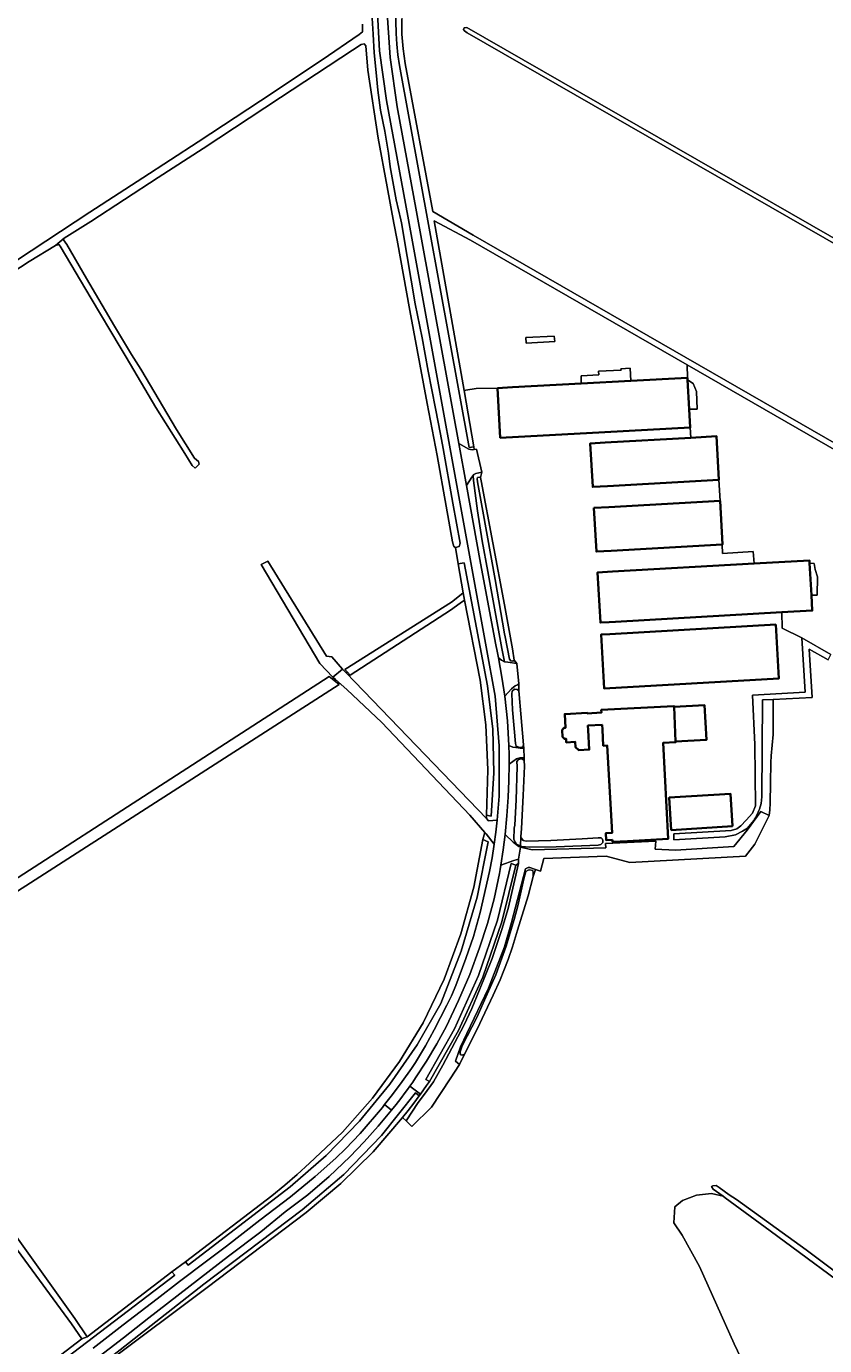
# Model space of a CAD drawing. Header units: metres. Extents: x 152737 to 157444, y 374779 to 378487.
# Tile 57 of 95: x 155320 to 155587, y 377036 to 377477. Entities that reach past the tile are written whole.
import ezdxf
from ezdxf.enums import TextEntityAlignment as Align

# ---------------------------------------------------------------- set-up
doc = ezdxf.new("R2010")
doc.units = ezdxf.units.M
for name, color, linetype, lineweight in [('B-XX-OG-BEBOUWING-GV', 7, 'Continuous', 35), ('B-XX-OG-BEBOUWING-T18', 10, 'Continuous', 18), ('B-XX-OG-BEBOUWING_SCHUUR-GV', 7, 'Continuous', 35), ('B-XX-OG-TERREIN_CULTUURSCHEIDING-GV', 7, 'Continuous', 18), ('B-XX-OG-TOPOGRAFIE-T18', 10, 'Continuous', 18), ('B-XX-OG-WATER-GV', 130, 'Continuous', 18), ('B-XX-OG-WATER_SLOOT-GV', 120, 'Continuous', 18), ('B-XX-OG-WEG-GV', 7, 'Continuous', 18), ('B-XX-VH-VERHARDING_BEDRIJFSVLOERPLAAT-GV', 252, 'Continuous', 18)]:
    doc.layers.add(name, color=color, linetype=linetype, lineweight=lineweight)
doc.styles.add('NLCS-ISO-M-T18', font='NLCS-ISO.ttf', dxfattribs={"height": 1.8})

msp = doc.modelspace()

# ---------------------------------------------------------------- linework, layer by layer
at = {"layer": 'B-XX-OG-BEBOUWING-GV'}
for points in [[(155477.653, 377356.358), (155478.544, 377339.752), (155513.437, 377341.624), (155541.996, 377343.156), (155541.649, 377349.301), (155541.095, 377359.09), (155541.057, 377359.761), (155522.109, 377358.744), (155505.57, 377357.856), (155482.646, 377356.626)], [(155514.402, 377323.599), (155551.554, 377325.713), (155550.792, 377340.26), (155542.189, 377339.769), (155513.574, 377338.136), (155508.582, 377337.851), (155509.411, 377323.315)], [(155509.81, 377316.3), (155510.641, 377301.73), (155515.631, 377302.01), (155552.623, 377304.085), (155552.813, 377304.096), (155551.981, 377318.665), (155514.801, 377316.58)], [(155572.608, 377281.43), (155582.775, 377282.008), (155582.467, 377287.198), (155581.833, 377297.896), (155581.782, 377298.759), (155563.352, 377297.711), (155516.031, 377295.019), (155511.039, 377294.735), (155511.993, 377277.982), (155514.888, 377278.147), (155516.985, 377278.266)], [(155570.566, 377277.301), (155515.116, 377274.143), (155512.221, 377273.978), (155513.244, 377256.008), (155571.59, 377259.33)], [(155516.011, 377205.444), (155516.051, 377204.71), (155521.041, 377204.98), (155534.588, 377205.712), (155532.912, 377237.769), (155537.103, 377237.988), (155537.091, 377238.215), (155536.575, 377249.857), (155536.563, 377250.098), (155512.276, 377248.785), (155512.322, 377247.896), (155507.609, 377247.65), (155507.6, 377247.8), (155500.111, 377247.41), (155500.353, 377242.833), (155499.784, 377242.803), (155499.211, 377242.092), (155499.333, 377239.775), (155499.978, 377239.128), (155500.548, 377239.158), (155500.611, 377237.96), (155503.617, 377238.123), (155503.715, 377236.315), (155504.738, 377235.379), (155508.263, 377235.57), (155507.915, 377241.992), (155507.83, 377243.56), (155512.57, 377243.81), (155512.653, 377242.242), (155512.94, 377236.81), (155514.291, 377236.88), (155515.887, 377207.7), (155513.782, 377207.585), (155513.906, 377205.328)]]:
    msp.add_lwpolyline(points, close=True, dxfattribs=at)
at = {"layer": 'B-XX-OG-BEBOUWING_SCHUUR-GV'}
for points in [[(155537.091, 377238.215), (155547.402, 377238.754), (155546.793, 377250.391), (155536.575, 377249.857)], [(155535.65, 377208.67), (155556.077, 377209.964), (155555.39, 377220.8), (155534.963, 377219.506)]]:
    msp.add_lwpolyline(points, close=True, dxfattribs=at)
at = {"layer": 'B-XX-OG-TERREIN_CULTUURSCHEIDING-GV'}
for points in [[(155612.589, 377520.933), (155552.542, 377555.495), (155505.564, 377582.826), (155469.824, 377603.118), (155469.82, 377603.728), (155470.632, 377603.937), (155454.821, 377610.412), (155452.616, 377598.69), (155451.7, 377589.355), (155450.806, 377580.019), (155449.933, 377570.68), (155449.733, 377567.023), (155449.187, 377557.031), (155449.037, 377554.289), (155445.644, 377499.035), (155445.382, 377492.577), (155445.384, 377486.114), (155445.648, 377479.656), (155445.716, 377474.685), (155446.104, 377469.728), (155446.81, 377464.807), (155456.043, 377415.369), (155469.516, 377407.468), (155624.972, 377317.962)], [(155229.648, 377485.542), (155251.852, 377461.683), (155267.508, 377444.711), (155288.158, 377421.707), (155306.808, 377401.599), (155308.677, 377399.755), (155312.751, 377396.261), (155321.829, 377402.256), (155341.45, 377415.109), (155359.198, 377426.67), (155377.696, 377438.688), (155398.44, 377452.302), (155419.107, 377466.065), (155431.461, 377474.504), (155432.508, 377475.414), (155432.565, 377477.972)], [(155257.284, 377153.956), (155421.346, 377259.922), (155423.043, 377258.598), (155423.52, 377259), (155422.674, 377259.763), (155418.285, 377264.288), (155398.654, 377297.423), (155400.936, 377298.514), (155420.463, 377266.761), (155422.268, 377266.566), (155425.862, 377262.403), (155427.075, 377261.143), (155427.541, 377261.378), (155426.642, 377262.351), (155462.216, 377284.849), (155464.891, 377286.91), (155466.198, 377287.918), (155464.498, 377297.635), (155463.595, 377303.046), (155463.066, 377303.419), (155462.603, 377304.995), (155460.487, 377316.943), (155457.434, 377333.774), (155454.076, 377351.204), (155448.289, 377382.31), (155444.06, 377405.753), (155443.002, 377411.487), (155440.774, 377423.561), (155437.8, 377439.865), (155434.329, 377462.562), (155433.669, 377470.758), (155433.063, 377471.43), (155432.087, 377471.123), (155429.166, 377469.296), (155405.127, 377453.477), (155379.367, 377436.443), (155364.238, 377426.781), (155341.772, 377412.027), (155332.934, 377406.472), (155332.713, 377405.869), (155333.777, 377404.296), (155340.327, 377392.982), (155349.693, 377377.099), (155355.424, 377367.633), (155358.447, 377362.64), (155370.401, 377342.562), (155376.413, 377332.9), (155377.7, 377331.78), (155378.007, 377330.955), (155376.587, 377329.59), (155375.678, 377330.487), (155373.167, 377334.457), (155363.503, 377349.886), (155353.585, 377366.713), (155351.624, 377370.04), (155341.954, 377386.298), (155331.598, 377403.829), (155331.068, 377404.352), (155329.942, 377403.968), (155321.178, 377398.64), (155312.147, 377392.719)], [(155624.73, 377315.878), (155540.985, 377364.113), (155541.057, 377359.761), (155541.095, 377359.09), (155542.932, 377357.894), (155544.134, 377355.176), (155544.265, 377349.301), (155541.649, 377349.301), (155541.996, 377343.156), (155542.189, 377339.769), (155550.792, 377340.26), (155551.554, 377325.713), (155551.981, 377318.665), (155552.813, 377304.096), (155552.623, 377304.085), (155552.758, 377301.03), (155563.047, 377301.781), (155563.352, 377297.711), (155581.782, 377298.759), (155581.833, 377297.896), (155583.367, 377297.786), (155583.701, 377295.693), (155584.504, 377293.251), (155584.391, 377287.198), (155582.467, 377287.198), (155582.775, 377282.008), (155572.608, 377281.43), (155572.735, 377276.102), (155579.231, 377272.856), (155588.998, 377267.318)], [(155563.237, 377211.811), (155561.129, 377209.343), (155559.503, 377208.319), (155557.093, 377207.055), (155553.659, 377206.393), (155536.492, 377205.429), (155536.546, 377207.415), (155555.707, 377208.485), (155557.51, 377209.049), (155558.862, 377210.119), (155560.722, 377211.921), (155562.807, 377214.287), (155563.765, 377216.708), (155563.622, 377237.241), (155562.844, 377253.777), (155580.38, 377254.767), (155579.231, 377272.856), (155572.735, 377276.102), (155572.608, 377281.43), (155516.985, 377278.266), (155514.888, 377278.147), (155511.993, 377277.982), (155511.039, 377294.735), (155516.031, 377295.019), (155563.352, 377297.711), (155563.047, 377301.781), (155552.758, 377301.03), (155552.623, 377304.085), (155515.631, 377302.01), (155510.641, 377301.73), (155509.81, 377316.3), (155514.801, 377316.58), (155551.981, 377318.665), (155551.554, 377325.713), (155514.402, 377323.599), (155509.411, 377323.315), (155508.582, 377337.851), (155513.574, 377338.136), (155542.189, 377339.769), (155541.996, 377343.156), (155513.437, 377341.624), (155478.544, 377339.752), (155477.653, 377356.358), (155470.529, 377356.191), (155467.007, 377355.627), (155466.445, 377355.528), (155469.75, 377336.777), (155469.846, 377335.872), (155470.574, 377335.981), (155472.397, 377328.266), (155471.89, 377326.441), (155472.182, 377325.308), (155479.929, 377283.976), (155482.659, 377269.23), (155483.183, 377265.4), (155484.118, 377264.347), (155484.771, 377257.558)], [(155588.012, 377265.519), (155581.669, 377269.074), (155582.741, 377252.969), (155569.688, 377252.328), (155569.685, 377240.567), (155569.034, 377233.444)], [(155295.955, 377102.067), (155336.418, 377045.39), (155340.553, 377039.315), (155368.883, 377061.046), (155373.37, 377064.419), (155402.264, 377086.476), (155406.564, 377089.952), (155410.757, 377093.555), (155414.841, 377097.283), (155425.819, 377107.741), (155435.861, 377119.102), (155444.892, 377131.282), (155452.847, 377144.19), (155459.775, 377158.807), (155465.424, 377173.964), (155469.753, 377189.549), (155472.73, 377205.448), (155473.445, 377207.872), (155468.429, 377213.641), (155439.032, 377244.605), (155427.32, 377255.576), (155423.52, 377259), (155423.043, 377258.598), (155424.74, 377257.274), (155260.239, 377151.562)], [(155484.771, 377257.558), (155484.695, 377255.233), (155484.873, 377253.932), (155485.444, 377247.543), (155486.331, 377237.15), (155486.433, 377235.953), (155486.517, 377232.78), (155486.545, 377231.901), (155486.604, 377230.022), (155486.206, 377220.192), (155485.604, 377209.231), (155485.465, 377206.39), (155485.603, 377205.903), (155486.208, 377205.208), (155487.19, 377204.892), (155495.44, 377205.134), (155505.867, 377205.723), (155511.279, 377206.098), (155512.227, 377206.059), (155512.698, 377205.571), (155512.811, 377205.07), (155512.771, 377204.462), (155512.128, 377203.854), (155511.21, 377203.597), (155497.2, 377203.035), (155488.153, 377202.956), (155485.769, 377203.139), (155485.347, 377203.294), (155485.326, 377202.908), (155489.176, 377202.086), (155513.753, 377202.683), (155513.663, 377204.202), (155530.513, 377204.929), (155530.301, 377202.282), (155537.062, 377201.896), (155556.587, 377203.18), (155561.015, 377208.611), (155565.564, 377214.846), (155568.323, 377213.489), (155568.627, 377215.399)], [(155569.034, 377233.444), (155569.685, 377240.567), (155569.688, 377252.328), (155566.155, 377252.155), (155565.888, 377219.758), (155565.707, 377217.53), (155565.165, 377215.664)], [(155568.627, 377215.399), (155568.323, 377213.489), (155563.574, 377203.917), (155560.441, 377199.918), (155521.817, 377197.794), (155513.905, 377199.96), (155493.043, 377199.199)], [(155493.043, 377199.199), (155491.929, 377194.924), (155490.314, 377195.489), (155489.483, 377193.113), (155487.833, 377186.702), (155484.269, 377175.193), (155482.656, 377169.645), (155481.14, 377165.433), (155479.773, 377161.779), (155478.554, 377158.642), (155476.156, 377153.525), (155473.422, 377147.597), (155470.827, 377142.132), (155466.61, 377133.75), (155464.883, 377130.36), (155461.793, 377125.562), (155455.612, 377116.013), (155449.051, 377109.552), (155447.102, 377111.452), (155445.937, 377112.588), (155436.058, 377101.148), (155425.286, 377090.546), (155413.692, 377080.849), (155380.649, 377055.769), (155347.775, 377031.128)], [(155081.919, 376841.928), (155338.776, 377038.629), (155335.331, 377043.628), (155300.358, 377091.165), (155296.192, 377088.1), (155296.466, 377087.792), (155296.397, 377086.903), (155041.292, 376896.055)], [(155573.265, 377002.043), (155556.674, 377036.95), (155545.118, 377062.831), (155539.345, 377073.279), (155536.505, 377077.412), (155536.814, 377082.699), (155539.368, 377084.806), (155544.096, 377086.694), (155549.094, 377087.172), (155552.96, 377086.255), (155549.706, 377088.598), (155549.061, 377089.5), (155549.577, 377089.801), (155550.608, 377089.887), (155551.639, 377089.157), (155555.034, 377086.752), (155557.44, 377085.163), (155580.68, 377068.37), (155601.929, 377052.498)], [(155600.68, 377051.125), (155568.697, 377074.728), (155553.702, 377085.721), (155552.96, 377086.255), (155549.094, 377087.172), (155544.096, 377086.694), (155539.368, 377084.806), (155536.814, 377082.699), (155536.505, 377077.412), (155539.345, 377073.279), (155545.118, 377062.831), (155556.674, 377036.95), (155573.265, 377002.043)]]:
    msp.add_lwpolyline(points, dxfattribs=at)
for points in [[(155467.51, 377475.052), (155466.561, 377475.79), (155466.249, 377476.208), (155466.535, 377476.78), (155467.394, 377476.852), (155748.227, 377315.507), (155751.517, 377313.783), (155752.705, 377313.015), (155754.102, 377312.09), (155754.818, 377311.618), (155755.378, 377311.217), (155755.413, 377310.658), (155755.343, 377309.977), (155755.115, 377309.75), (155754.364, 377310.03), (155748.494, 377313.661)], [(155467.007, 377355.627), (155470.529, 377356.191), (155477.653, 377356.358), (155482.646, 377356.626), (155505.57, 377357.856), (155505.618, 377360.466), (155511.443, 377360.816), (155511.399, 377361.955), (155518.889, 377362.349), (155518.801, 377362.831), (155521.955, 377362.962), (155522.109, 377358.744), (155541.057, 377359.761), (155540.985, 377364.113), (155468.626, 377405.79), (155456.446, 377412.251), (155466.445, 377355.528)], [(155487.114, 377373.25), (155487.204, 377371.349), (155496.729, 377371.878), (155496.517, 377373.677)], [(155487.114, 377373.25), (155496.517, 377373.677), (155496.729, 377371.878), (155487.204, 377371.349)], [(155505.57, 377357.856), (155522.109, 377358.744), (155521.955, 377362.962), (155518.801, 377362.831), (155518.889, 377362.349), (155511.399, 377361.955), (155511.443, 377360.816), (155505.618, 377360.466)], [(155541.095, 377359.09), (155541.649, 377349.301), (155544.265, 377349.301), (155544.134, 377355.176), (155542.932, 377357.894)], [(155581.833, 377297.896), (155582.467, 377287.198), (155584.391, 377287.198), (155584.504, 377293.251), (155583.701, 377295.693), (155583.367, 377297.786)], [(155427.075, 377261.143), (155473.931, 377212.468), (155473.911, 377213.674), (155474.38, 377228.753), (155473.688, 377243.823), (155471.84, 377258.796), (155466.635, 377285.536), (155465.142, 377284.443), (155461.954, 377282.108), (155428.44, 377260.405), (155427.541, 377261.378)], [(155515.116, 377274.143), (155570.566, 377277.301), (155571.59, 377259.33), (155513.244, 377256.008), (155512.221, 377273.978)], [(155516.051, 377204.71), (155516.011, 377205.444), (155513.906, 377205.328), (155513.782, 377207.585), (155515.887, 377207.7), (155514.291, 377236.88), (155512.94, 377236.81), (155512.653, 377242.242), (155512.57, 377243.81), (155507.83, 377243.56), (155507.915, 377241.992), (155508.263, 377235.57), (155504.738, 377235.379), (155503.715, 377236.315), (155503.617, 377238.123), (155500.611, 377237.96), (155500.548, 377239.158), (155499.978, 377239.128), (155499.333, 377239.775), (155499.211, 377242.092), (155499.784, 377242.803), (155500.353, 377242.833), (155500.111, 377247.41), (155507.6, 377247.8), (155507.609, 377247.65), (155512.322, 377247.896), (155512.276, 377248.785), (155536.563, 377250.098), (155536.575, 377249.857), (155537.091, 377238.215), (155537.103, 377237.988), (155532.912, 377237.769), (155534.588, 377205.712), (155521.041, 377204.98)]]:
    msp.add_lwpolyline(points, close=True, dxfattribs=at)
msp.add_arc((156948.744, 377193.298), 1380.294, 178.333308, 179.082549, dxfattribs=at)
at = {"layer": 'B-XX-OG-TERREIN_CULTUURSCHEIDING-GV', "extrusion": (0, 0, -1)}
for centre, radius, start, end in [((-156948.744, 377193.298), 1380.294, 0.917451, 1.666692), ((-155525.719, 377232.993), 43.085, 203.71691, 209.44888)]:
    msp.add_arc(centre, radius, start, end, dxfattribs=at)
at = {"layer": 'B-XX-OG-WATER-GV'}
for points in [[(155467.51, 377475.052), (155748.494, 377313.661), (155754.364, 377310.03), (155755.115, 377309.75), (155755.343, 377309.977), (155755.413, 377310.658), (155755.378, 377311.217), (155754.818, 377311.618), (155754.102, 377312.09), (155752.705, 377313.015), (155751.517, 377313.783), (155748.227, 377315.507), (155467.394, 377476.852), (155466.535, 377476.78), (155466.249, 377476.208), (155466.561, 377475.79)], [(155373.167, 377334.457), (155375.678, 377330.487), (155376.587, 377329.59), (155378.007, 377330.955), (155377.7, 377331.78), (155376.413, 377332.9), (155370.401, 377342.562), (155358.447, 377362.64), (155355.424, 377367.633), (155349.693, 377377.099), (155340.327, 377392.982), (155333.777, 377404.296), (155332.713, 377405.869), (155332.934, 377406.472), (155329.942, 377403.968), (155331.068, 377404.352), (155331.598, 377403.829), (155341.954, 377386.298), (155351.624, 377370.04), (155353.585, 377366.713), (155363.503, 377349.886)]]:
    msp.add_lwpolyline(points, close=True, dxfattribs=at)
at = {"layer": 'B-XX-OG-WATER_SLOOT-GV'}
for points in [[(155312.147, 377392.719), (155321.178, 377398.64), (155329.942, 377403.968), (155332.934, 377406.472), (155341.772, 377412.027), (155364.238, 377426.781), (155379.367, 377436.443), (155405.127, 377453.477), (155429.166, 377469.296), (155432.087, 377471.123), (155433.063, 377471.43), (155433.669, 377470.758), (155434.329, 377462.562), (155437.8, 377439.865), (155440.774, 377423.561), (155443.002, 377411.487), (155444.06, 377405.753), (155448.289, 377382.31), (155454.076, 377351.204), (155457.434, 377333.774), (155460.487, 377316.943), (155462.603, 377304.995), (155463.066, 377303.419), (155463.595, 377303.046), (155464.796, 377303.431), (155465.164, 377304.562), (155462.662, 377317.936), (155459.448, 377336.195), (155458.587, 377341.004), (155456.946, 377349.569), (155454.451, 377362.041), (155452.491, 377373.161), (155450.154, 377384.505), (155447.484, 377400.361), (155445.524, 377411.557), (155445.284, 377412.631), (155443.814, 377419.219), (155441.78, 377430.264), (155441.221, 377434.849), (155439.965, 377442.213), (155438.562, 377449.2), (155437.611, 377455.964), (155437.118, 377461.829), (155436.395, 377468.369), (155436.125, 377474.612), (155435.698, 377481.756)], [(155443.572, 377482.951), (155443.762, 377474.886), (155443.977, 377471.294), (155444.364, 377467.717), (155444.923, 377464.162), (155468.187, 377336.551), (155469.75, 377336.777), (155466.445, 377355.528), (155456.446, 377412.251), (155468.626, 377405.79), (155540.985, 377364.113), (155624.73, 377315.878)], [(155432.565, 377477.972), (155432.508, 377475.414), (155431.461, 377474.504), (155419.107, 377466.065), (155398.44, 377452.302), (155377.696, 377438.688), (155359.198, 377426.67), (155341.45, 377415.109), (155321.829, 377402.256), (155312.751, 377396.261)], [(155624.972, 377317.962), (155469.516, 377407.468), (155456.043, 377415.369), (155446.81, 377464.807), (155446.104, 377469.728), (155445.716, 377474.685), (155445.648, 377479.656)], [(155588.505, 377266.419), (155588.998, 377267.318), (155579.231, 377272.856), (155580.38, 377254.767), (155562.844, 377253.777), (155563.622, 377237.241), (155563.765, 377216.708), (155562.807, 377214.287), (155560.722, 377211.921), (155558.862, 377210.119), (155557.51, 377209.049), (155555.707, 377208.485), (155536.546, 377207.415), (155536.492, 377205.429), (155553.659, 377206.393), (155557.093, 377207.055), (155559.503, 377208.319), (155561.129, 377209.343), (155563.237, 377211.811)], [(155565.165, 377215.664), (155565.707, 377217.53), (155565.888, 377219.758), (155566.155, 377252.155), (155569.688, 377252.328), (155582.741, 377252.969), (155581.669, 377269.074), (155588.012, 377265.519), (155588.505, 377266.419)], [(155347.775, 377031.128), (155380.649, 377055.769), (155413.692, 377080.849), (155425.286, 377090.546), (155436.058, 377101.148), (155445.937, 377112.588), (155447.805, 377114.977), (155449.634, 377117.396), (155451.423, 377119.844), (155450.26, 377120.841), (155438.929, 377106.58), (155426.243, 377093.51), (155412.328, 377081.757), (155379.522, 377056.946), (155347.466, 377031.682)]]:
    msp.add_lwpolyline(points, dxfattribs=at)
for points in [[(155469.502, 377327.171), (155469.625, 377325.503), (155470.905, 377315.289), (155472.536, 377305.362), (155474.384, 377295.082), (155479.038, 377269.346), (155479.928, 377264.917), (155481.075, 377264.717), (155484.118, 377264.347), (155483.183, 377265.4), (155482.689, 377265.113), (155482.049, 377265.179), (155481.619, 377265.744), (155480.146, 377273.258), (155479.998, 377274.18), (155476.887, 377292.402), (155472.68, 377315.231), (155470.907, 377325.015), (155470.828, 377326.079), (155470.968, 377326.435), (155471.535, 377326.581), (155471.89, 377326.441), (155472.397, 377328.266), (155470.423, 377327.856), (155469.697, 377327.435)], [(155471.89, 377326.441), (155471.535, 377326.581), (155470.968, 377326.435), (155470.828, 377326.079), (155470.907, 377325.015), (155472.68, 377315.231), (155476.887, 377292.402), (155479.998, 377274.18), (155480.146, 377273.258), (155481.619, 377265.744), (155482.049, 377265.179), (155482.689, 377265.113), (155483.183, 377265.4), (155482.659, 377269.23), (155479.929, 377283.976), (155472.182, 377325.308)], [(155466.198, 377287.918), (155466.635, 377285.536), (155471.84, 377258.796), (155473.688, 377243.823), (155474.38, 377228.753), (155473.911, 377213.674), (155475.48, 377213.267), (155476.424, 377227.81), (155476.018, 377242.379), (155474.264, 377256.847), (155466.468, 377297.98), (155464.498, 377297.635)], [(155427.541, 377261.378), (155428.44, 377260.405), (155461.954, 377282.108), (155465.142, 377284.443), (155466.635, 377285.536), (155466.198, 377287.918), (155464.891, 377286.91), (155462.216, 377284.849), (155426.642, 377262.351)], [(155338.776, 377038.629), (155340.553, 377039.315), (155336.418, 377045.39), (155295.955, 377102.067), (155260.239, 377151.562), (155424.74, 377257.274), (155423.043, 377258.598), (155421.346, 377259.922), (155257.284, 377153.956), (155205.507, 377224.363), (155204.406, 377223.436), (155203.861, 377222.327), (155300.358, 377091.165), (155335.331, 377043.628)], [(155485.444, 377247.543), (155484.873, 377253.932), (155484.695, 377255.233), (155484.168, 377255.68), (155483.304, 377255.705), (155482.53, 377255.08), (155482.397, 377254.219), (155482.673, 377248.812), (155483.642, 377237.552), (155483.833, 377236.682), (155484.795, 377236.33), (155485.439, 377236.204), (155486.096, 377236.509), (155486.331, 377237.15)], [(155483.36, 377210.32), (155483.16, 377209.301), (155483.049, 377205.493), (155483.973, 377203.987), (155484.924, 377203.448), (155485.347, 377203.294), (155485.465, 377206.39), (155485.604, 377209.231), (155486.206, 377220.192), (155486.604, 377230.022), (155486.545, 377231.901), (155485.988, 377232.316), (155485.253, 377232.451), (155484.504, 377232.131), (155484.089, 377231.574), (155484.212, 377229.921), (155483.889, 377218.78)], [(155373.37, 377064.419), (155374.342, 377063.215), (155408.421, 377089.376), (155420.449, 377099.878), (155431.563, 377111.343), (155441.686, 377123.692), (155450.747, 377136.84), (155458.684, 377150.695), (155465.511, 377168.216), (155470.788, 377186.265), (155474.474, 377204.705), (155472.73, 377205.448), (155469.753, 377189.549), (155465.424, 377173.964), (155459.775, 377158.807), (155452.847, 377144.19), (155444.892, 377131.282), (155435.861, 377119.102), (155425.819, 377107.741), (155414.841, 377097.283), (155410.757, 377093.555), (155406.564, 377089.952), (155402.264, 377086.476)], [(155487.19, 377204.892), (155486.208, 377205.208), (155485.603, 377205.903), (155485.465, 377206.39), (155485.347, 377203.294), (155485.769, 377203.139), (155488.153, 377202.956), (155497.2, 377203.035), (155511.21, 377203.597), (155512.128, 377203.854), (155512.771, 377204.462), (155512.811, 377205.07), (155512.698, 377205.571), (155512.227, 377206.059), (155511.279, 377206.098), (155505.867, 377205.723), (155495.44, 377205.134)], [(155483.756, 377196.976), (155482.199, 377197.488), (155477.606, 377178.528), (155471.292, 377160.071), (155463.309, 377142.271), (155453.726, 377125.279), (155454.956, 377124.634), (155464.651, 377141.635), (155472.727, 377159.463), (155479.114, 377177.963)], [(155489.483, 377193.113), (155489.483, 377194.5), (155489.408, 377195.137), (155488.47, 377195.362), (155487.908, 377195.212), (155487.12, 377194.762), (155486.453, 377192.384), (155484.467, 377183.319), (155483.217, 377178.775), (155481.731, 377173.964), (155480.564, 377169.853), (155477.082, 377160.24), (155474.21, 377153.803), (155470.688, 377146.069), (155465.823, 377136.529), (155465.174, 377134.584), (155465.174, 377133.843), (155465.359, 377133.519), (155465.823, 377133.38), (155466.61, 377133.75), (155470.827, 377142.132), (155473.422, 377147.597), (155476.156, 377153.525), (155478.554, 377158.642), (155479.773, 377161.779), (155481.14, 377165.433), (155482.656, 377169.645), (155484.269, 377175.193), (155487.833, 377186.702)], [(155601.316, 377051.824), (155601.929, 377052.498), (155580.68, 377068.37), (155557.44, 377085.163), (155555.034, 377086.752), (155551.639, 377089.157), (155550.608, 377089.887), (155549.577, 377089.801), (155549.061, 377089.5), (155549.706, 377088.598), (155552.96, 377086.255), (155553.702, 377085.721), (155568.697, 377074.728), (155600.68, 377051.125)], [(155340.553, 377039.315), (155338.776, 377038.629), (155081.919, 376841.928), (155082.654, 376840.891), (155369.887, 377059.928), (155368.883, 377061.046)]]:
    msp.add_lwpolyline(points, close=True, dxfattribs=at)
msp.add_arc((155525.719, 377232.993), 43.085, 330.55112, 336.28309, dxfattribs=at)
at = {"layer": 'B-XX-OG-WEG-GV'}
for points in [[(155440.865, 377499.987), (155440.697, 377483.388), (155441.793, 377466.824), (155444.146, 377450.392), (155450.548, 377415.269), (155464.667, 377337.8), (155468.074, 377335.963), (155469.117, 377335.762), (155469.846, 377335.872), (155469.75, 377336.777), (155468.187, 377336.551), (155444.923, 377464.162), (155444.364, 377467.717), (155443.977, 377471.294), (155443.762, 377474.886), (155443.572, 377482.951), (155443.554, 377491.018), (155443.708, 377499.084), (155447.488, 377554.406), (155449.037, 377554.289), (155449.187, 377557.031), (155444.617, 377557.257), (155441.087, 377503.861), (155440.967, 377501.924)], [(155472.397, 377328.266), (155470.574, 377335.981), (155469.846, 377335.872), (155469.117, 377335.762), (155468.074, 377335.963), (155464.667, 377337.8), (155467.223, 377323.773), (155469.078, 377326.597), (155469.502, 377327.171), (155469.697, 377327.435), (155470.423, 377327.856)], [(155471.95, 377297.84), (155477.013, 377270.593), (155477.498, 377268.395), (155477.957, 377266.192), (155478.988, 377265.432), (155479.928, 377264.917), (155479.038, 377269.346), (155474.384, 377295.082), (155472.536, 377305.362), (155470.905, 377315.289), (155469.625, 377325.503), (155469.502, 377327.171), (155469.078, 377326.597), (155467.223, 377323.773)], [(155480.065, 377253.374), (155482.284, 377255.874), (155483.527, 377256.82), (155484.253, 377257.242), (155484.771, 377257.558), (155484.118, 377264.347), (155481.075, 377264.717), (155479.928, 377264.917), (155478.988, 377265.432), (155477.957, 377266.192), (155479.125, 377259.801)], [(155484.695, 377255.233), (155484.771, 377257.558), (155484.253, 377257.242), (155483.527, 377256.82), (155482.284, 377255.874), (155480.065, 377253.374), (155480.926, 377245.141), (155481.41, 377236.879), (155482.745, 377236.39), (155483.765, 377236.211), (155485.17, 377236.017), (155486.433, 377235.953), (155486.331, 377237.15), (155486.096, 377236.509), (155485.439, 377236.204), (155484.795, 377236.33), (155483.833, 377236.682), (155483.642, 377237.552), (155482.673, 377248.812), (155482.397, 377254.219), (155482.53, 377255.08), (155483.304, 377255.705), (155484.168, 377255.68)], [(155482.745, 377236.39), (155481.41, 377236.879), (155481.493, 377233.788), (155481.524, 377230.698), (155484.021, 377232.484), (155485.084, 377232.773), (155486.517, 377232.78), (155486.433, 377235.953), (155485.17, 377236.017), (155483.765, 377236.211)], [(155483.16, 377209.301), (155483.36, 377210.32), (155483.889, 377218.78), (155484.212, 377229.921), (155484.089, 377231.574), (155484.504, 377232.131), (155485.253, 377232.451), (155485.988, 377232.316), (155486.545, 377231.901), (155486.517, 377232.78), (155485.084, 377232.773), (155484.021, 377232.484), (155481.524, 377230.698), (155481.446, 377225.154), (155481.2, 377219.615), (155480.785, 377213.38), (155480.182, 377207.161), (155482.875, 377204.616), (155484.732, 377203.137), (155485.326, 377202.908), (155485.347, 377203.294), (155484.924, 377203.448), (155483.973, 377203.987), (155483.049, 377205.493)], [(155484.732, 377203.137), (155482.875, 377204.616), (155480.182, 377207.161), (155479.538, 377202.013), (155478.765, 377196.883), (155483.064, 377198.477), (155484.597, 377198.908), (155485.326, 377202.908)], [(155483.756, 377196.976), (155484.64, 377197.534), (155484.597, 377198.908), (155483.064, 377198.477), (155478.765, 377196.883), (155478.531, 377195.488), (155478.289, 377194.095), (155476.485, 377185.71), (155474.272, 377177.424), (155471.658, 377169.255), (155468.326, 377160.397), (155464.621, 377151.689), (155460.548, 377143.146), (155457.372, 377137.243), (155453.949, 377131.48), (155450.284, 377125.868), (155449.297, 377124.441), (155448.295, 377123.025), (155451.859, 377120.435), (155453.948, 377123.268), (155454.956, 377124.634), (155453.726, 377125.279), (155463.309, 377142.271), (155471.292, 377160.071), (155477.606, 377178.528), (155482.199, 377197.488)], [(155479.044, 377175.397), (155481.211, 377182.454), (155484.64, 377197.534), (155483.756, 377196.976), (155479.114, 377177.963), (155472.727, 377159.463), (155464.651, 377141.635), (155454.956, 377124.634), (155453.948, 377123.268), (155451.859, 377120.435), (155451.423, 377119.844), (155449.634, 377117.396), (155447.805, 377114.977), (155445.937, 377112.588), (155447.102, 377111.452), (155451.162, 377117.577), (155453.217, 377120.383), (155456.231, 377124.559), (155459.313, 377130.034), (155466.329, 377143.343), (155469.028, 377149.013), (155471.589, 377155.306), (155475.879, 377165.679)], [(155482.274, 377177.774), (155479.948, 377169.642), (155474.614, 377155.859), (155467.403, 377140.621), (155465.311, 377136.203), (155463.599, 377131.452), (155464.883, 377130.36), (155466.61, 377133.75), (155465.823, 377133.38), (155465.359, 377133.519), (155465.174, 377133.843), (155465.174, 377134.584), (155465.823, 377136.529), (155470.688, 377146.069), (155474.21, 377153.803), (155477.082, 377160.24), (155480.564, 377169.853), (155481.731, 377173.964), (155483.217, 377178.775), (155484.467, 377183.319), (155486.453, 377192.384), (155487.12, 377194.762), (155487.908, 377195.212), (155488.47, 377195.362), (155489.408, 377195.137), (155489.483, 377194.5), (155489.483, 377193.113), (155490.314, 377195.489), (155488.413, 377196.154), (155487.827, 377196.154), (155486.948, 377195.686)]]:
    msp.add_lwpolyline(points, close=True, dxfattribs=at)
for points in [[(155435.698, 377481.756), (155436.125, 377474.612), (155436.395, 377468.369), (155437.118, 377461.829), (155437.611, 377455.964), (155438.562, 377449.2), (155439.965, 377442.213), (155441.221, 377434.849), (155441.78, 377430.264), (155443.814, 377419.219), (155445.284, 377412.631), (155445.524, 377411.557), (155447.484, 377400.361), (155450.154, 377384.505), (155452.491, 377373.161), (155454.451, 377362.041), (155456.946, 377349.569), (155458.587, 377341.004), (155459.448, 377336.195), (155462.662, 377317.936), (155465.164, 377304.562), (155464.796, 377303.431), (155463.595, 377303.046), (155464.498, 377297.635), (155466.468, 377297.98), (155474.264, 377256.847), (155476.018, 377242.379), (155476.424, 377227.81), (155475.48, 377213.267), (155473.911, 377213.674), (155473.931, 377212.468), (155474.597, 377211.776), (155477.528, 377212.009), (155477.874, 377215.998), (155478.13, 377219.995), (155478.231, 377236.75), (155476.812, 377253.445), (155473.884, 377269.943), (155447.62, 377413.802), (155440.563, 377452.458), (155438.242, 377469.035), (155437.308, 377485.747)], [(155437.308, 377485.747), (155438.242, 377469.035), (155440.563, 377452.458), (155447.62, 377413.802), (155473.884, 377269.943), (155476.812, 377253.445), (155478.231, 377236.75), (155478.13, 377219.995), (155477.874, 377215.998), (155477.528, 377212.009), (155477.083, 377207.962), (155476.547, 377203.927), (155475.827, 377199.365), (155474.989, 377194.825), (155471.858, 377181.08), (155469.577, 377173.077), (155467.099, 377165.732), (155463.733, 377156.674), (155462.236, 377153.211), (155460.658, 377150.153), (155456.477, 377141.864), (155453.591, 377136.516), (155450.234, 377130.996), (155448.872, 377128.956), (155445.828, 377124.607), (155442.6, 377120.293), (155439.932, 377116.903), (155442.217, 377115.028), (155443.765, 377116.985), (155445.288, 377118.961), (155446.787, 377120.956), (155447.545, 377121.987), (155448.295, 377123.025), (155449.297, 377124.441), (155450.284, 377125.868), (155453.949, 377131.48), (155457.372, 377137.243), (155460.548, 377143.146), (155464.621, 377151.689), (155468.326, 377160.397), (155471.658, 377169.255), (155474.272, 377177.424), (155476.485, 377185.71), (155478.289, 377194.095), (155478.531, 377195.488), (155478.765, 377196.883), (155479.538, 377202.013), (155480.182, 377207.161), (155480.785, 377213.38), (155481.2, 377219.615), (155481.446, 377225.154), (155481.524, 377230.698), (155481.493, 377233.788), (155481.41, 377236.879), (155480.926, 377245.141), (155480.065, 377253.374), (155479.125, 377259.801), (155477.957, 377266.192), (155477.498, 377268.395), (155477.013, 377270.593), (155471.95, 377297.84), (155467.223, 377323.773), (155464.667, 377337.8), (155450.548, 377415.269), (155444.146, 377450.392), (155441.793, 377466.824), (155440.697, 377483.388)], [(155342.591, 377035.493), (155352.644, 377043.266), (155363.941, 377051.968), (155371.418, 377057.799), (155380.392, 377064.595), (155387.09, 377069.65), (155398.256, 377078.253), (155408.508, 377086.119), (155416.713, 377092.926), (155423.591, 377098.964), (155426.836, 377102.129), (155431.794, 377107.23), (155439.185, 377115.954), (155439.932, 377116.903), (155442.6, 377120.293), (155445.828, 377124.607), (155448.872, 377128.956), (155450.234, 377130.996), (155453.591, 377136.516), (155456.477, 377141.864), (155460.658, 377150.153), (155462.236, 377153.211), (155463.733, 377156.674), (155467.099, 377165.732), (155469.577, 377173.077), (155471.858, 377181.08), (155474.989, 377194.825), (155475.827, 377199.365), (155476.547, 377203.927), (155473.856, 377207.4), (155473.445, 377207.872), (155472.73, 377205.448), (155474.474, 377204.705), (155470.788, 377186.265), (155465.511, 377168.216), (155458.684, 377150.695), (155450.747, 377136.84), (155441.686, 377123.692), (155431.563, 377111.343), (155420.449, 377099.878), (155408.421, 377089.376), (155374.342, 377063.215), (155373.37, 377064.419), (155368.883, 377061.046), (155369.887, 377059.928), (155082.654, 376840.891)], [(155347.466, 377031.682), (155379.522, 377056.946), (155412.328, 377081.757), (155426.243, 377093.51), (155438.929, 377106.58), (155450.26, 377120.841), (155451.423, 377119.844), (155451.859, 377120.435), (155448.295, 377123.025), (155447.545, 377121.987), (155446.787, 377120.956), (155445.288, 377118.961), (155443.765, 377116.985), (155442.217, 377115.028), (155437.768, 377109.665), (155433.135, 377104.459), (155428.326, 377099.416), (155421.45, 377092.915), (155414.246, 377086.781), (155406.731, 377081.03), (155398.618, 377074.343), (155387.777, 377066.236), (155361.142, 377045.658), (155352.708, 377038.937), (155343.095, 377031.599)], [(155343.095, 377031.599), (155352.708, 377038.937), (155361.142, 377045.658), (155387.777, 377066.236), (155398.618, 377074.343), (155406.731, 377081.03), (155414.246, 377086.781), (155421.45, 377092.915), (155428.326, 377099.416), (155433.135, 377104.459), (155437.768, 377109.665), (155442.217, 377115.028), (155439.932, 377116.903), (155439.185, 377115.954), (155431.794, 377107.23), (155426.836, 377102.129), (155423.591, 377098.964), (155416.713, 377092.926), (155408.508, 377086.119), (155398.256, 377078.253), (155387.09, 377069.65), (155380.392, 377064.595), (155371.418, 377057.799), (155363.941, 377051.968), (155352.644, 377043.266), (155342.591, 377035.493)]]:
    msp.add_lwpolyline(points, dxfattribs=at)
at = {"layer": 'B-XX-VH-VERHARDING_BEDRIJFSVLOERPLAAT-GV'}
for points in [[(155425.862, 377262.403), (155422.268, 377266.566), (155420.463, 377266.761), (155400.936, 377298.514), (155398.654, 377297.423), (155418.285, 377264.288), (155422.674, 377259.763)], [(155476.547, 377203.927), (155477.083, 377207.962), (155477.528, 377212.009), (155474.597, 377211.776), (155473.931, 377212.468), (155427.075, 377261.143), (155425.862, 377262.403), (155422.674, 377259.763), (155423.52, 377259), (155427.32, 377255.576), (155439.032, 377244.605), (155468.429, 377213.641), (155473.445, 377207.872), (155473.856, 377207.4)], [(155481.211, 377182.454), (155479.044, 377175.397), (155475.879, 377165.679), (155471.589, 377155.306), (155469.028, 377149.013), (155466.329, 377143.343), (155459.313, 377130.034), (155456.231, 377124.559), (155453.217, 377120.383), (155451.162, 377117.577), (155447.102, 377111.452), (155449.051, 377109.552), (155455.612, 377116.013), (155461.793, 377125.562), (155464.883, 377130.36), (155463.599, 377131.452), (155465.311, 377136.203), (155467.403, 377140.621), (155474.614, 377155.859), (155479.948, 377169.642), (155482.274, 377177.774), (155486.948, 377195.686), (155487.827, 377196.154), (155488.413, 377196.154), (155490.314, 377195.489), (155491.929, 377194.924), (155493.043, 377199.199), (155513.905, 377199.96), (155521.817, 377197.794), (155560.441, 377199.918), (155563.574, 377203.917), (155568.323, 377213.489), (155565.564, 377214.846), (155561.015, 377208.611), (155556.587, 377203.18), (155537.062, 377201.896), (155530.301, 377202.282), (155530.513, 377204.929), (155513.663, 377204.202), (155513.753, 377202.683), (155489.176, 377202.086), (155485.326, 377202.908), (155484.597, 377198.908), (155484.64, 377197.534)]]:
    msp.add_lwpolyline(points, close=True, dxfattribs=at)

# ---------------------------------------------------------------- texts
at = {"layer": 'B-XX-OG-BEBOUWING-T18', "style": 'NLCS-ISO-M-T18'}
msp.add_text('15', height=0.0018, rotation=273, dxfattribs=at).set_placement((155503.169, 377242.993), align=Align.MIDDLE_CENTER)
at = {"layer": 'B-XX-OG-TOPOGRAFIE-T18', "style": 'NLCS-ISO-M-T18'}
for rotation, p in [(280.2, (155471.527, 377289.908)), (37.4, (155356.09, 377043.456))]:
    msp.add_text('Gagelgoorsedijk', height=0.0018, rotation=rotation, dxfattribs=at).set_placement(p, align=Align.MIDDLE_CENTER)

doc.saveas('drawing.dxf')
